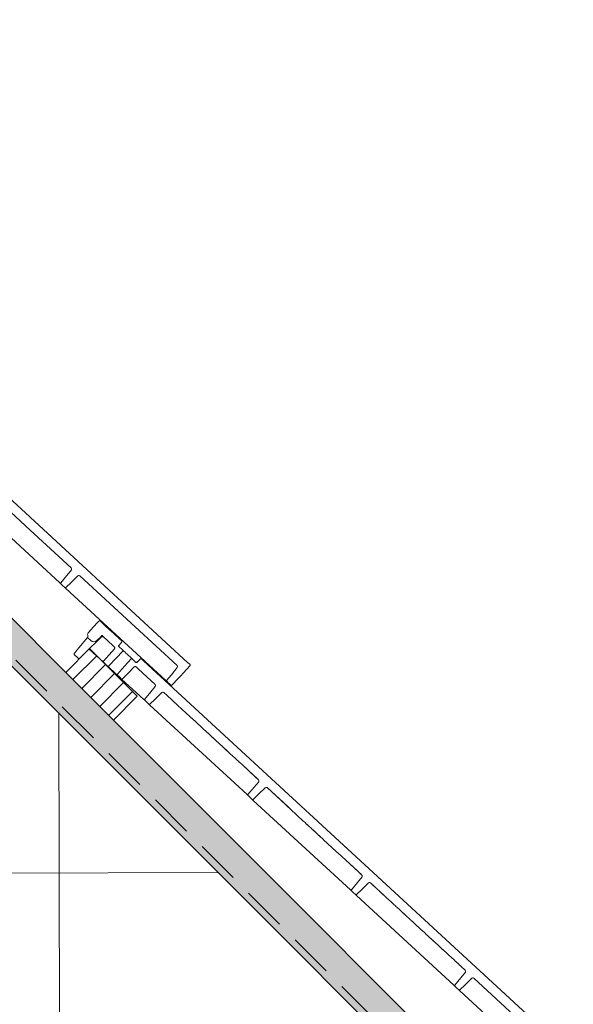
# Paper-space layout 'd-08 roof detail ' of a CAD drawing. Header units: millimetres. Extents: x 10 to 200, y 11 to 232.
# Tile 6 of 6: x 123 to 162, y 162 to 232. Entities that reach past the tile are written whole.
import ezdxf
from ezdxf.xclip import XClip

# ---------------------------------------------------------------- set-up
doc = ezdxf.new("R2010")
doc.units = ezdxf.units.MM
doc.header["$MEASUREMENT"] = 0
doc.header["$XCLIPFRAME"] = 0
doc.linetypes.add('Streeplijn', pattern=[4.687, 3.125, -1.562])
doc.linetypes.add('Wipeout_Contour', pattern=[1000, 0, -1000])
doc.layers.add('Info - 1_50_100', color=7, linetype='Continuous')
doc.layers.add('Info - 1_5_10', color=7, linetype='Continuous')

# ---------------------------------------------------------------- blocks, each defined once
blk = doc.blocks.new('Drawing_2_1', base_point=(-4954.521, -1.723))
at = {"color": 254, "linetype": 'Wipeout_Contour', "lineweight": 0, "ltscale": 846.702733}
blk.add_wipeout([(10, 88.977), (200, 88.977), (200, 232.183), (10, 232.183)], dxfattribs=at)
at = {"layer": 'Info - 1_50_100', "linetype": 'Continuous', "lineweight": 0, "true_color": 0xffffff}
blk.add_hatch(color=7, dxfattribs=at).paths.add_polyline_path([(88.776, 219.412), (177.235, 130.952), (178.932, 132.649), (90.473, 221.109)])
at = {"layer": 'Info - 1_50_100', "linetype": 'Continuous', "lineweight": 0, "true_color": 0x000000}
h = blk.add_hatch(dxfattribs=at)
h.set_pattern_fill('415_Isolatie_ruit_0001', color=18, style=0, pattern_type=2)
h.set_pattern_definition([(90.152, (125.413, 147.419), (23.936, 0.0634), []), (180.152, (125.413, 147.419), (-0.064, 24.0634), [])])
h.paths.add_polyline_path([(71.098, 201.734), (159.557, 113.275), (177.235, 130.952), (88.776, 219.412)])
at = {"layer": 'Info - 1_5_10', "linetype": 'Continuous', "lineweight": 0, "true_color": 0x99a3a6}
h = blk.add_hatch(dxfattribs=at)
h.set_pattern_fill('310_Naaldhout__01__0001', color=253, style=0, pattern_type=2)
h.set_pattern_definition([(45, (-4954.5206, -1.72305), (-0.6363961, 0.6363961), [])])
h.paths.add_polyline_path([(127.525, 187.45), (125.828, 185.753), (129.222, 182.359), (130.919, 184.056)])
at = {"layer": 'Info - 1_50_100', "color": 3, "linetype": 'Streeplijn', "lineweight": 0}
blk.add_line((89.129, 219.765), (177.588, 131.306), dxfattribs=at)
at = {"layer": 'Info - 1_50_100', "color": 1, "linetype": 'Continuous', "lineweight": 0}
for p, q in [((118.487, 198.491), (125.401, 192.129)), ((126.219, 193.184), (123.3, 195.87)), ((125.984, 192.751), (125.984, 192.751)), ((126.246, 193.142), (126.219, 193.184)), ((126.228, 193.047), (126.249, 193.092)), ((126.249, 193.092), (126.246, 193.142)), ((126.691, 192.62), (126.735, 192.645)), ((126.735, 192.645), (126.785, 192.646)), ((126.785, 192.646), (126.829, 192.622)), ((125.474, 192.062), (125.401, 192.129)), ((125.463, 192.117), (125.459, 192.107)), ((125.46, 192.094), (125.46, 192.083)), ((125.46, 192.083), (125.466, 192.074)), ((125.474, 192.062), (125.604, 191.942)), ((125.84, 191.788), (126.215, 192.155)), ((126.417, 192.352), (126.417, 192.352)), ((125.846, 191.72), (125.773, 191.787)), ((125.782, 191.782), (125.773, 191.787)), ((125.819, 191.776), (125.809, 191.775)), ((125.831, 191.782), (125.84, 191.788)), ((132.943, 185.188), (125.846, 191.72)), ((128.114, 189.318), (127.776, 188.963)), ((128.178, 189.384), (128.204, 189.412)), ((128.226, 189.425), (128.204, 189.412)), ((128.246, 189.426), (128.226, 189.425)), ((128.269, 189.417), (128.252, 189.426)), ((128.838, 188.95), (128.811, 188.92)), ((128.838, 188.95), (129.279, 188.543)), ((129.252, 188.514), (128.926, 188.815)), ((129.252, 188.514), (129.279, 188.543)), ((129.252, 188.514), (129.684, 188.116)), ((133.761, 186.243), (130.763, 189.003)), ((127.374, 188.243), (127.375, 188.243)), ((127.375, 188.243), (127.383, 188.236)), ((127.383, 188.236), (127.451, 188.176)), ((127.451, 188.176), (127.558, 188.073)), ((127.618, 188.017), (127.558, 188.073)), ((127.715, 187.952), (127.618, 188.017)), ((127.829, 187.928), (127.715, 187.952)), ((127.829, 187.928), (127.944, 187.95)), ((128.042, 188.014), (127.944, 187.95)), ((128.345, 188.31), (128.042, 188.014)), ((128.377, 188.345), (128.345, 188.31)), ((128.375, 188.281), (128.376, 188.281)), ((128.436, 188.282), (128.376, 188.281)), ((128.401, 188.37), (128.377, 188.345)), ((128.409, 188.38), (128.401, 188.37)), ((128.513, 188.283), (128.409, 188.38)), ((128.513, 188.283), (129.187, 187.663)), ((129.794, 187.897), (129.819, 187.927)), ((129.822, 187.933), (129.83, 187.95)), ((129.828, 187.975), (129.829, 187.956)), ((126.419, 187.08), (126.418, 187.078)), ((126.419, 187.055), (126.419, 187.053)), ((126.428, 187.101), (126.488, 187.173)), ((126.433, 187.032), (126.432, 187.034)), ((126.488, 187.173), (126.494, 187.18)), ((127.103, 187.037), (126.809, 186.75)), ((127.103, 187.037), (127.14, 187.073)), ((127.501, 187.397), (127.458, 187.384)), ((127.501, 187.397), (127.526, 187.385)), ((127.525, 187.449), (127.526, 187.45)), ((127.526, 187.385), (128.509, 186.479)), ((128.919, 187.014), (129.292, 187.433)), ((129.298, 187.552), (129.285, 187.573)), ((129.315, 187.478), (129.304, 187.457)), ((129.313, 187.53), (129.314, 187.505)), ((129.591, 187.641), (129.593, 187.646)), ((129.592, 187.616), (129.592, 187.622)), ((129.603, 187.6), (129.606, 187.595)), ((129.606, 187.595), (129.87, 187.352)), ((129.606, 187.595), (129.689, 187.519)), ((129.606, 187.595), (129.671, 187.535)), ((129.671, 187.535), (129.675, 187.532)), ((129.675, 187.532), (129.673, 187.534)), ((129.673, 187.534), (129.686, 187.521)), ((129.689, 187.519), (129.691, 187.517)), ((129.691, 187.517), (129.711, 187.499)), ((129.711, 187.499), (129.718, 187.492)), ((129.711, 187.499), (129.715, 187.495)), ((129.715, 187.495), (129.756, 187.457)), ((129.756, 187.457), (129.764, 187.45)), ((129.764, 187.45), (129.77, 187.445)), ((129.891, 187.333), (129.883, 187.34)), ((129.883, 187.34), (129.89, 187.329)), ((129.912, 187.313), (129.891, 187.333)), ((129.898, 187.292), (129.892, 187.281)), ((129.897, 187.318), (129.898, 187.305)), ((129.947, 187.281), (129.912, 187.313)), ((129.994, 187.238), (129.947, 187.281)), ((130.05, 187.187), (129.994, 187.238)), ((130.113, 187.128), (130.05, 187.187)), ((130.181, 187.065), (130.113, 187.128)), ((130.251, 187.001), (130.181, 187.065)), ((130.319, 186.939), (130.251, 187.001)), ((126.74, 186.749), (126.712, 186.775)), ((126.761, 186.738), (126.763, 186.737)), ((126.785, 186.737), (126.788, 186.737)), ((126.809, 186.75), (126.807, 186.748)), ((128.494, 186.526), (128.5, 186.536)), ((128.495, 186.512), (128.495, 186.501)), ((128.509, 186.479), (128.503, 186.489)), ((128.806, 186.206), (128.665, 186.336)), ((130.017, 186.205), (130.478, 186.723)), ((130.383, 186.88), (130.319, 186.939)), ((130.439, 186.828), (130.383, 186.88)), ((130.485, 186.785), (130.439, 186.828)), ((130.478, 186.723), (130.488, 186.73)), ((130.52, 186.753), (130.485, 186.785)), ((130.512, 186.738), (130.5, 186.738)), ((130.542, 186.734), (130.52, 186.753)), ((130.537, 186.733), (130.526, 186.739)), ((130.549, 186.727), (130.542, 186.734)), ((130.844, 186.462), (130.849, 186.46)), ((130.868, 186.46), (130.874, 186.46)), ((130.891, 186.47), (130.895, 186.472)), ((131.056, 186.63), (130.895, 186.472)), ((131.004, 186.579), (130.895, 186.472)), ((130.942, 186.518), (130.895, 186.472)), ((130.895, 186.472), (130.905, 186.482)), ((130.905, 186.482), (130.914, 186.491)), ((131.14, 186.711), (131.154, 186.719)), ((131.178, 186.724), (131.161, 186.724)), ((131.201, 186.716), (131.186, 186.724)), ((131.258, 186.667), (131.356, 186.577)), ((131.356, 186.577), (156.502, 163.42)), ((134.627, 186.357), (134.529, 186.447)), ((134.676, 186.312), (134.685, 186.297)), ((128.806, 186.206), (128.813, 186.2)), ((128.813, 186.2), (128.833, 186.181)), ((128.818, 186.2), (128.828, 186.194)), ((128.833, 186.181), (128.865, 186.152)), ((128.853, 186.195), (128.841, 186.195)), ((128.863, 186.201), (128.853, 186.195)), ((128.865, 186.152), (128.909, 186.111)), ((128.909, 186.111), (128.962, 186.062)), ((128.962, 186.062), (129.022, 186.007)), ((129.022, 186.007), (129.088, 185.946)), ((129.088, 185.946), (129.157, 185.883)), ((129.157, 185.883), (129.225, 185.82)), ((129.225, 185.82), (129.291, 185.759)), ((129.291, 185.759), (129.352, 185.703)), ((129.352, 185.703), (129.405, 185.654)), ((129.405, 185.654), (129.448, 185.614)), ((129.448, 185.614), (129.481, 185.584)), ((129.498, 185.617), (129.493, 185.606)), ((130.26, 185.694), (129.873, 185.289)), ((130.711, 186.158), (130.69, 186.145)), ((130.758, 186.173), (130.734, 186.172)), ((130.83, 186.15), (130.809, 186.161)), ((131.003, 185.991), (132.196, 184.892)), ((133.526, 185.81), (133.526, 185.81)), ((133.761, 186.243), (133.788, 186.201)), ((133.792, 186.151), (133.77, 186.106)), ((133.788, 186.201), (133.792, 186.151)), ((134.267, 185.777), (134.433, 185.963)), ((134.433, 185.963), (134.494, 186.032)), ((134.691, 186.264), (134.684, 186.249)), ((134.69, 186.29), (134.691, 186.273)), ((129.481, 185.584), (129.501, 185.566)), ((129.494, 185.593), (129.494, 185.581)), ((129.508, 185.56), (129.501, 185.57)), ((129.501, 185.566), (129.508, 185.56)), ((129.508, 185.56), (129.648, 185.43)), ((129.805, 185.286), (131.377, 183.838)), ((129.816, 185.28), (129.827, 185.275)), ((129.84, 185.275), (129.852, 185.275)), ((129.873, 185.289), (129.863, 185.282)), ((133.016, 185.121), (132.943, 185.188)), ((133.005, 185.176), (133.001, 185.167)), ((133.002, 185.153), (133.003, 185.142)), ((133.01, 185.13), (133.016, 185.121)), ((133.346, 185.593), (133.011, 185.189)), ((133.264, 184.893), (133.175, 184.975)), ((133.196, 184.955), (133.264, 184.893)), ((133.424, 184.892), (133.467, 184.938)), ((132.223, 184.85), (132.196, 184.892)), ((132.205, 184.755), (132.204, 184.755)), ((132.205, 184.755), (132.226, 184.8)), ((132.226, 184.8), (132.223, 184.85)), ((132.711, 184.354), (132.668, 184.329)), ((132.761, 184.354), (132.711, 184.354)), ((132.806, 184.331), (132.761, 184.354)), ((133.025, 184.129), (132.806, 184.331)), ((132.806, 184.331), (133.023, 184.131)), ((133.023, 184.131), (132.806, 184.331)), ((133.313, 184.848), (133.264, 184.893)), ((133.338, 184.836), (133.336, 184.836)), ((133.364, 184.838), (133.362, 184.837)), ((133.424, 184.892), (133.383, 184.85)), ((131.377, 183.838), (131.45, 183.771)), ((131.44, 183.826), (131.435, 183.816)), ((131.436, 183.802), (131.437, 183.792)), ((131.437, 183.792), (131.442, 183.783)), ((131.58, 183.651), (131.45, 183.771)), ((131.822, 183.428), (131.749, 183.495)), ((131.749, 183.495), (131.759, 183.49)), ((131.808, 183.491), (131.817, 183.496)), ((131.817, 183.496), (132.192, 183.863)), ((133.025, 184.129), (133.804, 183.412)), ((131.785, 183.484), (131.796, 183.484)), ((131.822, 183.428), (138.733, 177.064)), ((134.388, 182.873), (134.388, 182.872)), ((134.426, 182.839), (134.449, 182.817)), ((134.714, 182.573), (134.865, 182.434)), ((134.762, 182.529), (134.876, 182.424)), ((135.059, 182.256), (135.132, 182.188)), ((135.136, 182.185), (135.132, 182.188)), ((135.139, 182.182), (135.136, 182.185)), ((135.186, 182.139), (135.139, 182.182)), ((135.186, 182.139), (135.184, 182.14)), ((135.442, 181.903), (135.41, 181.933)), ((135.689, 181.676), (135.442, 181.903)), ((135.773, 181.598), (135.768, 181.603)), ((135.772, 181.599), (135.776, 181.595)), ((135.774, 181.597), (135.772, 181.599)), ((135.772, 181.599), (135.773, 181.598)), ((135.776, 181.595), (135.774, 181.597)), ((135.783, 181.589), (135.777, 181.595)), ((135.784, 181.588), (135.783, 181.589)), ((135.784, 181.588), (135.785, 181.587)), ((135.789, 181.583), (135.785, 181.587)), ((135.8, 181.573), (135.789, 181.583)), ((135.789, 181.583), (135.789, 181.583)), ((135.801, 181.572), (135.791, 181.581)), ((135.792, 181.58), (135.792, 181.581)), ((135.802, 181.572), (135.793, 181.58)), ((135.82, 181.555), (135.802, 181.572)), ((135.802, 181.572), (135.82, 181.555)), ((135.82, 181.555), (135.802, 181.572)), ((135.811, 181.563), (135.802, 181.572)), ((135.802, 181.572), (135.81, 181.564)), ((135.81, 181.564), (135.802, 181.572)), ((135.81, 181.564), (135.829, 181.547)), ((135.819, 181.556), (135.876, 181.503)), ((135.829, 181.547), (135.829, 181.547)), ((135.829, 181.547), (135.858, 181.52)), ((135.829, 181.547), (135.848, 181.529)), ((135.829, 181.547), (135.838, 181.538)), ((135.848, 181.529), (135.838, 181.538)), ((135.876, 181.503), (135.894, 181.487)), ((135.929, 181.455), (135.894, 181.487)), ((135.894, 181.487), (135.921, 181.462)), ((135.894, 181.487), (135.913, 181.469)), ((135.894, 181.487), (135.913, 181.469)), ((135.894, 181.487), (135.895, 181.486)), ((136.082, 181.313), (136.096, 181.301)), ((136.096, 181.301), (136.089, 181.307)), ((136.098, 181.299), (136.096, 181.301)), ((136.105, 181.292), (136.257, 181.152)), ((136.114, 181.284), (136.257, 181.152)), ((136.257, 181.152), (136.258, 181.152)), ((136.262, 181.148), (136.259, 181.15)), ((136.265, 181.145), (136.262, 181.148)), ((136.265, 181.145), (136.263, 181.147)), ((136.263, 181.147), (136.265, 181.145)), ((136.269, 181.141), (136.266, 181.144)), ((136.272, 181.139), (136.267, 181.143)), ((136.267, 181.143), (136.27, 181.14)), ((136.269, 181.141), (136.28, 181.132)), ((136.269, 181.141), (136.277, 181.134)), ((136.269, 181.141), (136.274, 181.137)), ((136.27, 181.14), (136.269, 181.141)), ((136.274, 181.137), (136.272, 181.139)), ((136.275, 181.136), (136.284, 181.128)), ((136.275, 181.136), (136.282, 181.129)), ((136.275, 181.136), (136.28, 181.131)), ((136.28, 181.132), (136.287, 181.124)), ((136.28, 181.132), (136.286, 181.126)), ((136.282, 181.129), (136.289, 181.123)), ((136.284, 181.128), (136.284, 181.128)), ((136.289, 181.123), (136.287, 181.124)), ((136.289, 181.123), (136.29, 181.122)), ((136.294, 181.119), (136.292, 181.12)), ((136.295, 181.118), (136.293, 181.119)), ((136.293, 181.119), (136.294, 181.119)), ((136.338, 181.078), (136.337, 181.079)), ((136.346, 181.07), (136.344, 181.072)), ((136.344, 181.072), (136.347, 181.069)), ((136.347, 181.069), (136.346, 181.07)), ((136.588, 180.847), (136.347, 181.069)), ((136.588, 180.847), (136.596, 180.84)), ((136.596, 180.84), (136.599, 180.838)), ((136.599, 180.838), (136.596, 180.84)), ((136.609, 180.828), (136.605, 180.832)), ((136.614, 180.824), (136.609, 180.828)), ((136.632, 180.807), (136.623, 180.816)), ((136.637, 180.803), (136.632, 180.807)), ((136.641, 180.799), (136.637, 180.803)), ((136.637, 180.803), (136.65, 180.791)), ((136.65, 180.791), (136.645, 180.795)), ((136.654, 180.787), (136.65, 180.791)), ((136.658, 180.783), (136.654, 180.787)), ((136.658, 180.783), (136.667, 180.775)), ((136.667, 180.775), (136.663, 180.779)), ((136.671, 180.771), (136.667, 180.775)), ((136.687, 180.756), (136.671, 180.771)), ((136.671, 180.771), (136.696, 180.748)), ((136.682, 180.761), (136.679, 180.764)), ((136.687, 180.756), (136.682, 180.761)), ((136.69, 180.753), (136.687, 180.756)), ((136.696, 180.748), (136.69, 180.753)), ((136.717, 180.729), (136.696, 180.748)), ((136.715, 180.731), (136.701, 180.743)), ((136.715, 180.731), (136.712, 180.734)), ((136.723, 180.723), (136.715, 180.731)), ((136.72, 180.726), (136.723, 180.723)), ((136.727, 180.72), (136.723, 180.723)), ((136.731, 180.715), (136.727, 180.72)), ((136.734, 180.713), (136.731, 180.715)), ((136.737, 180.71), (136.734, 180.713)), ((136.74, 180.708), (136.737, 180.71)), ((136.747, 180.701), (136.74, 180.708)), ((136.744, 180.704), (136.747, 180.701)), ((136.749, 180.699), (136.747, 180.701)), ((136.752, 180.697), (136.749, 180.699)), ((136.782, 180.669), (136.752, 180.697)), ((136.761, 180.688), (136.758, 180.691)), ((136.791, 180.661), (136.761, 180.688)), ((136.795, 180.657), (136.768, 180.682)), ((136.768, 180.682), (136.768, 180.682)), ((136.876, 180.582), (136.887, 180.572)), ((136.876, 180.582), (136.885, 180.574)), ((136.89, 180.569), (136.899, 180.561)), ((136.902, 180.559), (136.913, 180.548)), ((136.902, 180.559), (136.91, 180.551)), ((136.916, 180.545), (136.924, 180.538)), ((136.94, 180.524), (136.928, 180.534)), ((136.928, 180.534), (136.936, 180.527)), ((137.078, 180.396), (137.076, 180.398)), ((137.085, 180.39), (137.078, 180.396)), ((137.081, 180.394), (137.085, 180.39)), ((137.088, 180.387), (137.096, 180.38)), ((137.096, 180.38), (137.096, 180.38)), ((137.107, 180.37), (137.099, 180.377)), ((137.102, 180.374), (137.107, 180.37)), ((137.11, 180.367), (137.115, 180.362)), ((137.115, 180.362), (137.127, 180.351)), ((137.127, 180.351), (137.119, 180.359)), ((137.122, 180.356), (137.127, 180.351)), ((137.135, 180.344), (137.127, 180.351)), ((137.13, 180.349), (137.135, 180.344)), ((137.166, 180.315), (137.138, 180.342)), ((137.138, 180.342), (137.138, 180.342)), ((137.138, 180.342), (137.166, 180.315)), ((137.145, 180.335), (137.148, 180.332)), ((137.148, 180.332), (137.175, 180.307)), ((137.148, 180.332), (137.184, 180.299)), ((137.184, 180.299), (137.306, 180.187)), ((137.193, 180.291), (137.309, 180.183)), ((137.306, 180.187), (137.306, 180.187)), ((137.309, 180.183), (137.309, 180.183)), ((137.312, 180.181), (137.316, 180.178)), ((137.322, 180.172), (137.316, 180.178)), ((137.322, 180.172), (137.319, 180.175)), ((137.319, 180.175), (137.322, 180.172)), ((137.327, 180.167), (137.332, 180.162)), ((137.327, 180.167), (137.331, 180.163)), ((137.331, 180.163), (137.33, 180.164)), ((137.332, 180.162), (137.335, 180.16)), ((137.338, 180.157), (137.336, 180.159)), ((137.338, 180.157), (137.344, 180.152)), ((137.342, 180.153), (137.338, 180.157)), ((137.338, 180.157), (137.341, 180.154)), ((137.344, 180.152), (137.342, 180.153)), ((137.354, 180.142), (137.346, 180.149)), ((137.346, 180.149), (137.351, 180.145)), ((137.351, 180.145), (137.348, 180.147)), ((137.355, 180.141), (137.354, 180.142)), ((137.405, 180.095), (137.401, 180.099)), ((137.401, 180.099), (137.41, 180.091)), ((137.402, 180.098), (137.405, 180.095)), ((137.405, 180.095), (137.406, 180.094)), ((137.418, 180.084), (137.415, 180.086)), ((137.415, 180.086), (137.416, 180.085)), ((137.419, 180.082), (137.418, 180.084)), ((137.423, 180.079), (137.419, 180.082)), ((137.43, 180.072), (137.424, 180.077)), ((137.433, 180.07), (137.43, 180.072)), ((137.519, 179.99), (137.433, 180.07)), ((137.433, 180.07), (137.433, 180.07)), ((137.664, 179.857), (137.665, 179.856)), ((137.669, 179.852), (137.667, 179.854)), ((137.668, 179.853), (137.667, 179.854)), ((137.669, 179.852), (137.668, 179.853)), ((137.671, 179.851), (137.669, 179.852)), ((137.672, 179.85), (137.671, 179.851)), ((137.674, 179.848), (137.672, 179.85)), ((137.675, 179.847), (137.674, 179.848)), ((137.676, 179.846), (137.675, 179.847)), ((137.677, 179.844), (137.676, 179.846)), ((137.681, 179.841), (137.677, 179.844)), ((137.678, 179.843), (137.681, 179.841)), ((137.69, 179.833), (137.681, 179.841)), ((137.681, 179.841), (137.685, 179.837)), ((137.685, 179.837), (137.69, 179.833)), ((137.696, 179.827), (137.69, 179.833)), ((137.691, 179.832), (137.693, 179.83)), ((137.693, 179.83), (137.696, 179.827)), ((137.703, 179.821), (137.696, 179.827)), ((137.696, 179.827), (137.699, 179.824)), ((137.699, 179.824), (137.703, 179.821)), ((137.7, 179.823), (137.703, 179.821)), ((137.706, 179.818), (137.703, 179.821)), ((137.703, 179.821), (137.706, 179.818)), ((137.71, 179.814), (137.706, 179.818)), ((137.706, 179.818), (137.71, 179.814)), ((137.71, 179.814), (137.712, 179.812)), ((137.715, 179.81), (137.712, 179.812)), ((137.72, 179.805), (137.715, 179.81)), ((137.719, 179.807), (137.723, 179.802)), ((137.723, 179.802), (137.723, 179.803)), ((137.723, 179.803), (137.729, 179.797)), ((137.729, 179.797), (137.734, 179.792)), ((137.734, 179.792), (137.738, 179.788)), ((137.742, 179.785), (137.738, 179.788)), ((137.749, 179.778), (137.742, 179.785)), ((137.742, 179.785), (137.75, 179.777)), ((137.748, 179.78), (137.75, 179.777)), ((137.758, 179.77), (137.75, 179.777)), ((137.75, 179.777), (137.761, 179.767)), ((137.759, 179.769), (137.756, 179.772)), ((137.757, 179.771), (137.759, 179.769)), ((137.761, 179.768), (137.759, 179.769)), ((137.763, 179.766), (137.761, 179.768)), ((137.773, 179.757), (137.763, 179.766)), ((137.767, 179.762), (137.766, 179.763)), ((137.778, 179.751), (137.767, 179.762)), ((137.767, 179.762), (137.781, 179.749)), ((137.77, 179.759), (137.781, 179.749)), ((137.786, 179.744), (137.773, 179.757)), ((137.773, 179.757), (137.791, 179.74)), ((137.808, 179.724), (137.814, 179.719)), ((137.822, 179.711), (137.829, 179.705)), ((137.847, 179.688), (137.838, 179.697)), ((137.854, 179.682), (137.847, 179.688)), ((137.87, 179.667), (137.864, 179.673)), ((137.881, 179.657), (137.872, 179.665)), ((137.887, 179.652), (137.881, 179.657)), ((137.894, 179.645), (137.898, 179.641)), ((137.905, 179.635), (137.901, 179.639)), ((137.928, 179.613), (137.908, 179.632)), ((137.925, 179.616), (137.908, 179.632)), ((137.932, 179.61), (137.95, 179.593)), ((137.95, 179.593), (137.932, 179.61)), ((137.968, 179.577), (137.954, 179.59)), ((137.986, 179.561), (137.971, 179.574)), ((137.986, 179.561), (137.989, 179.558)), ((137.992, 179.555), (138.005, 179.542)), ((138.01, 179.538), (138.027, 179.523)), ((138.027, 179.523), (138.01, 179.538)), ((138.031, 179.518), (138.044, 179.507)), ((138.06, 179.492), (138.048, 179.503)), ((138.064, 179.488), (138.075, 179.479)), ((138.079, 179.475), (138.096, 179.459)), ((138.079, 179.475), (138.091, 179.463)), ((138.1, 179.455), (138.111, 179.445)), ((138.13, 179.427), (138.115, 179.441)), ((138.136, 179.422), (138.13, 179.427)), ((138.15, 179.409), (138.145, 179.414)), ((138.157, 179.403), (138.154, 179.406)), ((138.163, 179.398), (138.166, 179.395)), ((138.171, 179.39), (138.166, 179.395)), ((138.166, 179.395), (138.172, 179.389)), ((138.172, 179.389), (138.168, 179.393)), ((138.422, 179.159), (139.552, 178.118)), ((138.431, 179.151), (138.425, 179.156)), ((138.425, 179.156), (138.431, 179.151)), ((139.552, 178.118), (138.431, 179.151)), ((139.324, 178.328), (139.317, 178.334)), ((139.552, 178.118), (139.324, 178.328)), ((139.331, 178.322), (139.552, 178.118)), ((139.552, 178.118), (139.336, 178.317)), ((139.336, 178.317), (139.552, 178.118)), ((139.579, 178.076), (139.552, 178.118)), ((139.561, 177.981), (139.582, 178.026)), ((139.582, 178.026), (139.579, 178.076)), ((140.024, 177.555), (140.067, 177.58)), ((140.067, 177.58), (140.118, 177.58)), ((140.118, 177.58), (140.162, 177.557)), ((140.162, 177.557), (141.825, 176.025)), ((141.625, 176.209), (140.162, 177.557)), ((138.806, 176.997), (138.733, 177.064)), ((138.796, 177.052), (138.791, 177.042)), ((138.792, 177.028), (138.793, 177.018)), ((138.8, 177.006), (138.806, 176.997)), ((139.105, 176.721), (138.975, 176.841)), ((139.178, 176.654), (139.105, 176.721)), ((139.105, 176.721), (139.115, 176.716)), ((139.127, 176.71), (139.138, 176.71)), ((139.152, 176.71), (139.161, 176.715)), ((139.173, 176.722), (139.548, 177.089)), ((139.178, 176.654), (146.089, 170.29)), ((141.625, 176.209), (141.751, 176.093)), ((141.625, 176.209), (141.684, 176.155)), ((142.78, 175.145), (142.756, 175.168)), ((142.835, 175.095), (142.78, 175.145)), ((143.059, 174.889), (142.983, 174.959)), ((142.994, 174.948), (143.021, 174.924)), ((143.021, 174.924), (143.008, 174.936)), ((143.059, 174.889), (143.021, 174.924)), ((143.059, 174.889), (143.033, 174.912)), ((143.078, 174.871), (143.068, 174.88)), ((143.101, 174.85), (143.078, 174.871)), ((143.355, 174.616), (143.344, 174.627)), ((143.412, 174.564), (143.355, 174.616)), ((143.394, 174.58), (143.457, 174.522)), ((143.457, 174.522), (143.528, 174.457)), ((143.516, 174.467), (143.457, 174.522)), ((143.724, 174.277), (143.765, 174.239)), ((143.724, 174.277), (143.754, 174.248)), ((143.801, 174.205), (143.867, 174.145)), ((143.801, 174.205), (143.851, 174.159)), ((143.882, 174.13), (143.966, 174.053)), ((143.882, 174.13), (143.947, 174.071)), ((143.982, 174.039), (144.142, 173.891)), ((143.982, 174.039), (144.118, 173.914)), ((145.188, 172.928), (145.111, 172.999)), ((146.638, 171.592), (145.188, 172.928)), ((146.638, 171.592), (146.584, 171.643)), ((146.619, 171.61), (146.638, 171.592)), ((146.784, 171.458), (146.638, 171.592)), ((146.784, 171.458), (146.908, 171.344)), ((146.908, 171.344), (146.804, 171.44)), ((146.935, 171.302), (146.908, 171.344)), ((146.917, 171.207), (146.938, 171.252)), ((146.938, 171.252), (146.935, 171.302)), ((146.089, 170.29), (146.162, 170.223)), ((146.147, 170.268), (146.148, 170.257)), ((146.158, 170.29), (146.153, 170.281)), ((146.162, 170.223), (146.156, 170.232)), ((146.162, 170.223), (146.292, 170.103)), ((146.529, 169.948), (146.904, 170.315)), ((147.106, 170.513), (147.106, 170.513)), ((147.38, 170.781), (147.423, 170.806)), ((147.423, 170.806), (147.474, 170.806)), ((147.474, 170.806), (147.518, 170.783)), ((147.518, 170.783), (147.848, 170.479)), ((147.673, 170.639), (147.518, 170.783)), ((147.848, 170.478), (147.848, 170.479)), ((147.905, 170.426), (147.848, 170.478)), ((147.905, 170.426), (147.907, 170.424)), ((147.907, 170.424), (147.962, 170.374)), ((147.994, 170.344), (147.962, 170.374)), ((148.026, 170.315), (147.994, 170.344)), ((148.026, 170.315), (148.08, 170.265)), ((148.08, 170.265), (148.082, 170.263)), ((148.139, 170.211), (148.082, 170.263)), ((148.139, 170.211), (148.139, 170.21)), ((146.461, 169.947), (146.534, 169.88)), ((146.474, 169.941), (146.483, 169.936)), ((146.497, 169.936), (146.508, 169.936)), ((146.529, 169.948), (146.52, 169.943)), ((146.534, 169.88), (153.445, 163.516)), ((148.173, 170.179), (148.237, 170.12)), ((148.237, 170.12), (148.256, 170.102)), ((148.256, 170.102), (148.261, 170.098)), ((148.311, 170.052), (148.315, 170.048)), ((148.358, 170.009), (148.315, 170.048)), ((148.372, 169.996), (148.358, 170.009)), ((148.403, 169.967), (148.373, 169.995)), ((148.403, 169.967), (148.483, 169.894)), ((148.483, 169.894), (148.498, 169.88)), ((148.498, 169.88), (148.55, 169.832)), ((148.606, 169.78), (148.55, 169.832)), ((148.607, 169.78), (148.606, 169.78)), ((148.669, 169.722), (148.738, 169.659)), ((148.751, 169.647), (148.738, 169.659)), ((148.76, 169.639), (148.751, 169.647)), ((148.76, 169.639), (148.8, 169.602)), ((149.019, 169.4), (149.017, 169.402)), ((149.019, 169.4), (149.086, 169.338)), ((149.101, 169.325), (149.086, 169.338)), ((149.115, 169.311), (149.101, 169.325)), ((149.18, 169.252), (149.115, 169.311)), ((149.18, 169.252), (149.178, 169.254)), ((149.296, 169.145), (149.317, 169.126)), ((149.332, 169.111), (149.317, 169.126)), ((149.332, 169.111), (149.387, 169.061)), ((149.444, 169.009), (149.387, 169.061)), ((149.444, 169.008), (149.444, 169.009)), ((149.444, 169.009), (149.445, 169.008)), ((149.51, 168.948), (149.557, 168.905)), ((149.565, 168.898), (149.557, 168.905)), ((149.581, 168.883), (149.565, 168.898)), ((149.6, 168.865), (149.581, 168.883)), ((149.6, 168.865), (149.61, 168.856)), ((149.61, 168.856), (149.61, 168.856)), ((149.766, 168.712), (149.763, 168.715)), ((149.766, 168.712), (149.833, 168.65)), ((149.833, 168.65), (149.848, 168.637)), ((149.862, 168.624), (149.848, 168.637)), ((149.862, 168.624), (149.927, 168.564)), ((150.066, 168.436), (150.01, 168.488)), ((150.066, 168.436), (150.066, 168.435)), ((150.066, 168.436), (150.067, 168.435)), ((150.069, 168.433), (150.067, 168.435)), ((150.334, 168.189), (150.323, 168.199)), ((150.38, 168.147), (150.334, 168.189)), ((150.38, 168.147), (150.379, 168.147)), ((150.485, 168.051), (150.548, 167.992)), ((150.548, 167.992), (150.559, 167.982)), ((150.559, 167.982), (150.572, 167.97)), ((150.572, 167.97), (150.626, 167.92)), ((150.626, 167.92), (150.623, 167.923)), ((150.754, 167.803), (150.774, 167.784)), ((150.774, 167.784), (150.785, 167.774)), ((150.785, 167.774), (150.798, 167.762)), ((150.798, 167.762), (150.852, 167.712)), ((150.985, 167.589), (150.982, 167.592)), ((151.027, 167.551), (150.985, 167.589)), ((151.027, 167.551), (151.036, 167.543)), ((151.108, 167.477), (151.159, 167.429)), ((151.159, 167.429), (151.17, 167.419)), ((151.17, 167.419), (151.181, 167.409)), ((151.181, 167.409), (151.232, 167.362)), ((151.462, 167.15), (151.406, 167.202)), ((151.566, 167.054), (151.635, 166.991)), ((151.649, 166.979), (151.635, 166.991)), ((151.649, 166.979), (151.657, 166.971)), ((151.657, 166.971), (151.679, 166.951)), ((151.861, 166.783), (151.802, 166.837)), ((151.876, 166.769), (151.861, 166.783)), ((151.883, 166.763), (151.876, 166.769)), ((151.883, 166.763), (151.972, 166.681)), ((151.972, 166.681), (151.993, 166.662)), ((152.094, 166.568), (152.065, 166.595)), ((152.065, 166.595), (152.065, 166.595)), ((152.124, 166.541), (152.094, 166.568)), ((152.124, 166.541), (152.126, 166.539)), ((152.255, 166.42), (152.193, 166.478)), ((152.255, 166.42), (152.314, 166.366)), ((152.329, 166.352), (152.314, 166.366)), ((152.335, 166.346), (152.329, 166.352)), ((152.335, 166.346), (152.424, 166.264)), ((152.526, 166.171), (152.469, 166.223)), ((152.526, 166.171), (152.526, 166.17)), ((152.585, 166.116), (152.654, 166.053)), ((152.667, 166.041), (152.654, 166.053)), ((152.997, 165.736), (152.667, 166.041)), ((152.998, 165.736), (152.997, 165.736)), ((153.171, 165.577), (152.999, 165.735)), ((153.228, 165.524), (153.171, 165.577)), ((153.228, 165.524), (153.227, 165.524)), ((153.266, 165.489), (153.228, 165.524)), ((153.328, 165.432), (153.23, 165.523)), ((153.52, 165.255), (153.521, 165.255)), ((153.55, 165.227), (153.521, 165.255)), ((153.58, 165.2), (153.55, 165.227)), ((153.58, 165.2), (153.581, 165.199)), ((153.74, 165.053), (153.832, 164.968)), ((153.835, 164.965), (153.832, 164.968)), ((153.844, 164.956), (153.835, 164.965)), ((153.844, 164.956), (153.916, 164.89)), ((153.958, 164.852), (153.96, 164.85)), ((154.028, 164.138), (154.028, 164.138)), ((154.291, 164.528), (154.264, 164.57)), ((154.273, 164.433), (154.294, 164.478)), ((154.294, 164.478), (154.291, 164.528)), ((154.736, 164.007), (154.78, 164.031)), ((154.83, 164.032), (154.78, 164.031)), ((154.874, 164.009), (154.83, 164.032)), ((153.518, 163.449), (153.445, 163.516)), ((153.503, 163.494), (153.504, 163.483)), ((153.505, 163.47), (153.511, 163.461)), ((153.514, 163.516), (153.509, 163.507)), ((153.518, 163.449), (153.648, 163.329)), ((153.885, 163.174), (154.26, 163.541)), ((154.462, 163.738), (154.462, 163.738)), ((153.89, 163.106), (153.818, 163.173)), ((153.827, 163.168), (153.818, 163.173)), ((153.864, 163.162), (153.853, 163.162)), ((153.876, 163.169), (153.885, 163.174)), ((153.89, 163.106), (160.801, 156.742))]:
    blk.add_line(p, q, dxfattribs=at)
at = {"layer": 'Info - 1_50_100', "color": 2, "linetype": 'Continuous', "lineweight": 0}
for p, q in [((126.433, 187.032), (126.432, 187.034)), ((129.686, 187.521), (129.689, 187.519)), ((129.715, 187.495), (129.718, 187.492)), ((126.809, 186.75), (126.807, 186.748)), ((135.8, 181.573), (135.792, 181.581)), ((135.802, 181.572), (135.8, 181.573)), ((135.811, 181.563), (135.81, 181.564)), ((135.82, 181.555), (135.819, 181.556)), ((135.895, 181.486), (135.894, 181.487)), ((136.098, 181.299), (136.096, 181.301)), ((136.259, 181.15), (136.258, 181.151)), ((136.345, 181.071), (136.344, 181.072)), ((136.602, 180.834), (136.593, 180.843)), ((136.605, 180.832), (136.602, 180.834)), ((136.623, 180.816), (136.619, 180.819)), ((136.687, 180.756), (136.679, 180.764)), ((136.69, 180.753), (136.687, 180.756)), ((136.715, 180.731), (136.712, 180.734)), ((136.727, 180.72), (136.723, 180.723)), ((136.765, 180.684), (136.758, 180.691)), ((136.768, 180.682), (136.765, 180.684)), ((136.887, 180.572), (136.885, 180.574)), ((136.902, 180.559), (136.899, 180.561)), ((136.913, 180.548), (136.91, 180.551)), ((136.928, 180.534), (136.924, 180.538)), ((136.94, 180.524), (136.936, 180.527)), ((137.076, 180.398), (137.069, 180.405)), ((137.085, 180.39), (137.076, 180.398)), ((137.088, 180.387), (137.085, 180.39)), ((137.099, 180.377), (137.096, 180.38)), ((137.11, 180.367), (137.107, 180.37)), ((137.127, 180.351), (137.119, 180.359)), ((137.13, 180.349), (137.127, 180.351)), ((137.145, 180.335), (137.138, 180.342)), ((137.148, 180.332), (137.145, 180.335)), ((137.354, 180.142), (137.346, 180.149)), ((137.355, 180.141), (137.354, 180.142)), ((137.429, 180.074), (137.423, 180.079)), ((137.43, 180.072), (137.429, 180.074)), ((137.666, 179.855), (137.665, 179.856)), ((137.675, 179.847), (137.674, 179.848)), ((137.724, 179.801), (137.723, 179.803)), ((137.734, 179.792), (137.733, 179.793)), ((137.816, 179.717), (137.814, 179.719)), ((137.831, 179.703), (137.829, 179.705)), ((137.847, 179.688), (137.844, 179.691)), ((137.879, 179.659), (137.87, 179.667)), ((137.887, 179.652), (137.879, 179.659)), ((137.889, 179.649), (137.887, 179.652)), ((137.905, 179.635), (137.898, 179.641)), ((137.908, 179.632), (137.905, 179.635)), ((137.932, 179.61), (137.928, 179.613)), ((137.954, 179.59), (137.95, 179.593)), ((137.971, 179.574), (137.968, 179.577)), ((137.992, 179.555), (137.989, 179.558)), ((138.171, 179.39), (138.17, 179.391)), ((138.431, 179.151), (138.428, 179.153)), ((147.962, 170.374), (147.905, 170.426)), ((148.082, 170.263), (148.026, 170.315)), ((148.55, 169.832), (148.498, 169.88)), ((149.387, 169.061), (149.332, 169.111)), ((150.982, 167.592), (150.979, 167.595)), ((152.065, 166.595), (152.063, 166.597))]:
    blk.add_line(p, q, dxfattribs=at)
at = {"layer": 'Info - 1_50_100', "color": 2, "linetype": 'Continuous', "lineweight": 0, "flags": 128}
for points in [[(95.775, 222.101), (95.79, 222.093), (95.847, 222.044), (95.945, 221.954), (121.099, 198.806), (134.529, 186.447), (134.627, 186.357), (134.676, 186.312), (134.685, 186.297)], [(126.219, 193.184), (123.3, 195.87), (119.471, 199.394)], [(125.459, 192.107), (125.463, 192.117), (125.469, 192.13), (125.903, 192.653), (126.228, 193.047)], [(126.691, 192.62), (126.215, 192.155), (125.84, 191.788), (125.831, 191.782), (125.819, 191.776)], [(133.761, 186.243), (130.763, 189.003), (126.829, 192.622)], [(125.46, 192.083), (125.46, 192.094), (125.459, 192.107)], [(125.795, 191.775), (125.782, 191.782), (125.773, 191.787), (125.604, 191.942), (125.474, 192.062), (125.466, 192.074), (125.46, 192.083)], [(125.819, 191.776), (125.809, 191.775), (125.795, 191.775)], [(126.418, 187.078), (126.428, 187.101), (126.488, 187.173), (126.494, 187.18), (126.526, 187.219), (127.374, 188.243), (127.399, 188.286), (127.405, 188.336), (127.407, 188.352), (127.395, 188.401), (127.384, 188.451), (127.39, 188.507), (127.394, 188.518), (127.42, 188.563), (127.457, 188.605), (127.474, 188.624), (127.776, 188.963), (128.114, 189.318), (128.169, 189.375), (128.178, 189.384), (128.204, 189.412), (128.221, 189.422)], [(128.226, 189.425), (128.246, 189.426)], [(128.252, 189.426), (128.269, 189.417), (128.668, 189.052), (128.926, 188.815), (129.252, 188.514), (129.684, 188.116), (129.815, 187.996), (129.828, 187.975)], [(128.376, 188.281), (128.012, 187.926), (127.526, 187.45), (127.14, 187.073), (127.103, 187.037), (126.809, 186.75), (126.788, 186.737)], [(128.513, 188.283), (128.436, 188.282), (128.376, 188.281)], [(129.313, 187.53), (129.298, 187.552), (129.285, 187.573), (129.187, 187.663), (128.513, 188.283)], [(129.83, 187.95), (129.822, 187.933), (129.794, 187.897), (129.787, 187.888), (129.763, 187.86), (129.601, 187.664), (129.593, 187.646)], [(129.828, 187.975), (129.829, 187.956)], [(126.419, 187.053), (126.418, 187.078)], [(126.763, 186.737), (126.74, 186.749), (126.712, 186.775), (126.433, 187.032), (126.419, 187.053)], [(128.494, 186.526), (128.5, 186.536), (128.506, 186.548), (128.919, 187.014), (129.292, 187.433), (129.304, 187.457), (129.315, 187.478)], [(129.898, 187.292), (129.892, 187.281), (129.886, 187.269), (129.407, 186.766), (128.875, 186.208), (128.863, 186.201), (128.853, 186.195)], [(129.315, 187.478), (129.314, 187.505), (129.313, 187.53)], [(129.591, 187.641), (129.592, 187.622)], [(129.592, 187.616), (129.603, 187.6), (129.675, 187.532), (129.689, 187.519), (129.711, 187.499), (129.718, 187.492), (129.756, 187.457), (129.764, 187.45), (129.87, 187.352), (129.883, 187.34), (129.89, 187.329), (129.897, 187.318)], [(129.897, 187.318), (129.898, 187.305), (129.898, 187.292)], [(126.788, 186.737), (126.763, 186.737)], [(128.495, 186.501), (128.495, 186.512), (128.494, 186.526)], [(128.828, 186.194), (128.818, 186.2), (128.806, 186.206), (128.665, 186.336), (128.509, 186.479), (128.503, 186.489), (128.495, 186.501)], [(129.493, 185.606), (129.498, 185.617), (129.504, 185.628), (130.017, 186.205), (130.478, 186.723), (130.488, 186.73), (130.5, 186.738)], [(130.5, 186.738), (130.512, 186.738), (130.526, 186.739)], [(130.526, 186.739), (130.537, 186.733), (130.549, 186.727), (130.827, 186.471), (130.844, 186.462)], [(130.849, 186.46), (130.868, 186.46)], [(130.874, 186.46), (130.891, 186.47), (130.905, 186.482), (130.914, 186.491), (130.942, 186.518), (131.004, 186.579), (131.056, 186.63), (131.14, 186.711), (131.154, 186.719)], [(131.161, 186.724), (131.178, 186.724)], [(131.186, 186.724), (131.201, 186.716), (131.258, 186.667), (131.356, 186.577), (156.502, 163.42), (169.928, 151.056), (170.026, 150.966), (170.075, 150.921), (170.084, 150.907)], [(128.853, 186.195), (128.841, 186.195), (128.828, 186.194)], [(129.494, 185.581), (129.494, 185.593), (129.493, 185.606)], [(130.734, 186.172), (130.711, 186.158), (130.69, 186.145), (130.26, 185.694), (129.873, 185.289), (129.863, 185.282), (129.852, 185.275)], [(130.785, 186.174), (130.758, 186.173), (130.734, 186.172)], [(132.196, 184.892), (131.003, 185.991), (130.83, 186.15), (130.809, 186.161), (130.785, 186.174)], [(133.001, 185.167), (133.005, 185.176), (133.011, 185.189), (133.346, 185.593), (133.77, 186.106)], [(134.691, 186.264), (134.684, 186.249), (134.635, 186.191), (134.494, 186.032), (134.433, 185.963), (134.403, 185.93), (134.267, 185.777), (133.956, 185.45), (133.94, 185.434), (133.897, 185.388), (133.845, 185.335), (133.769, 185.254), (133.476, 184.947), (133.467, 184.938), (133.424, 184.892), (133.383, 184.85), (133.364, 184.838)], [(134.69, 186.29), (134.691, 186.273)], [(129.827, 185.275), (129.816, 185.28), (129.805, 185.286), (129.648, 185.43), (129.508, 185.56), (129.501, 185.57), (129.494, 185.581)], [(129.852, 185.275), (129.84, 185.275), (129.827, 185.275)], [(133.003, 185.142), (133.002, 185.153), (133.001, 185.167)], [(133.336, 184.836), (133.313, 184.848), (133.264, 184.893), (133.196, 184.955), (133.175, 184.975), (133.016, 185.121), (133.01, 185.13), (133.003, 185.142)], [(131.435, 183.816), (131.44, 183.826), (131.445, 183.838), (131.879, 184.362), (132.204, 184.755)], [(132.668, 184.329), (132.192, 183.863), (131.817, 183.496), (131.808, 183.491), (131.796, 183.484)], [(134.078, 183.159), (133.804, 183.412), (133.025, 184.129), (132.806, 184.331)], [(133.362, 184.837), (133.338, 184.836)], [(131.437, 183.792), (131.436, 183.802), (131.435, 183.816)], [(131.771, 183.484), (131.759, 183.49), (131.749, 183.495), (131.58, 183.651), (131.45, 183.771), (131.442, 183.783), (131.437, 183.792)], [(131.796, 183.484), (131.785, 183.484), (131.771, 183.484)], [(135.059, 182.256), (134.876, 182.424), (134.865, 182.434), (134.663, 182.62), (134.608, 182.671), (134.449, 182.817), (134.426, 182.839), (134.078, 183.159)], [(135.41, 181.933), (135.229, 182.099), (135.184, 182.14), (135.139, 182.182)], [(139.552, 178.118), (139.341, 178.313), (139.331, 178.322), (139.317, 178.334), (138.431, 179.151), (138.422, 179.159), (138.172, 179.389), (138.16, 179.4), (138.15, 179.409), (138.14, 179.419), (138.13, 179.427), (138.115, 179.441), (138.1, 179.455), (138.091, 179.463), (138.079, 179.475), (138.064, 179.488), (138.048, 179.503), (138.031, 179.518), (138.022, 179.527), (138.01, 179.538), (137.992, 179.555), (137.971, 179.574), (137.954, 179.59), (137.932, 179.61), (137.908, 179.632), (137.894, 179.645), (137.881, 179.657), (137.872, 179.665), (137.864, 179.673), (137.854, 179.682), (137.838, 179.697), (137.822, 179.711), (137.808, 179.724), (137.775, 179.754), (137.766, 179.763), (137.753, 179.775), (137.742, 179.785), (137.734, 179.792), (137.724, 179.801), (137.716, 179.809), (137.706, 179.818), (137.697, 179.827), (137.686, 179.836), (137.678, 179.843), (137.669, 179.852), (137.564, 179.949), (137.433, 180.07), (137.424, 180.077), (137.415, 180.086), (137.407, 180.094), (137.355, 180.141), (137.344, 180.152), (137.336, 180.159), (137.327, 180.167), (137.316, 180.178), (137.153, 180.327), (137.14, 180.339), (137.13, 180.349), (137.122, 180.356), (137.11, 180.367), (137.102, 180.374), (137.091, 180.384), (137.081, 180.394), (137.072, 180.402), (136.94, 180.524), (136.928, 180.534), (136.916, 180.545), (136.902, 180.559), (136.89, 180.569), (136.876, 180.582), (136.768, 180.682), (136.756, 180.693), (136.747, 180.701), (136.734, 180.713), (136.727, 180.72), (136.715, 180.731), (136.706, 180.739), (136.696, 180.748), (136.682, 180.761), (136.671, 180.771), (136.663, 180.779), (136.654, 180.787), (136.645, 180.795), (136.637, 180.803), (136.628, 180.811), (136.614, 180.824), (136.605, 180.832), (136.596, 180.84), (136.588, 180.847), (136.347, 181.069), (136.337, 181.079), (136.295, 181.117), (136.287, 181.124), (136.277, 181.134), (136.269, 181.141), (136.259, 181.15), (136.114, 181.284), (136.105, 181.292), (136.089, 181.307), (135.936, 181.448), (135.929, 181.455), (135.921, 181.462), (135.913, 181.469), (135.895, 181.486), (135.876, 181.503), (135.858, 181.52), (135.848, 181.529), (135.838, 181.538), (135.829, 181.547), (135.82, 181.555), (135.811, 181.563), (135.802, 181.572), (135.793, 181.58), (135.785, 181.587), (135.777, 181.595), (135.768, 181.602), (135.689, 181.676), (135.442, 181.903)], [(135.777, 181.595), (135.767, 181.604)], [(136.295, 181.117), (136.286, 181.126)], [(137.334, 180.161), (137.325, 180.169)], [(137.411, 180.09), (137.401, 180.099)], [(137.71, 179.815), (137.699, 179.824), (137.691, 179.832), (137.681, 179.841), (137.671, 179.851)], [(137.764, 179.765), (137.756, 179.772), (137.747, 179.781)], [(138.172, 179.389), (138.163, 179.398)], [(138.791, 177.042), (138.796, 177.052), (138.801, 177.064), (139.235, 177.588), (139.561, 177.981)], [(140.024, 177.555), (139.548, 177.089), (139.173, 176.722), (139.161, 176.715), (139.152, 176.71)], [(146.908, 171.344), (146.804, 171.44), (146.784, 171.458), (146.638, 171.592), (146.619, 171.61), (146.584, 171.643), (145.188, 172.928), (145.111, 172.999), (144.158, 173.877), (144.142, 173.891), (144.118, 173.914), (143.982, 174.039), (143.966, 174.053), (143.947, 174.071), (143.882, 174.13), (143.867, 174.145), (143.851, 174.159), (143.778, 174.227), (143.765, 174.239), (143.754, 174.248), (143.528, 174.457), (143.516, 174.467), (143.394, 174.58), (143.355, 174.616), (143.344, 174.627), (143.078, 174.871), (143.068, 174.88), (143.033, 174.912), (143.021, 174.924), (143.008, 174.936), (142.994, 174.948), (142.983, 174.959), (142.974, 174.967), (142.835, 175.095), (142.78, 175.145), (142.756, 175.168), (142.74, 175.182), (141.825, 176.025), (141.751, 176.093), (141.684, 176.155), (141.625, 176.209), (140.162, 177.557)], [(138.793, 177.018), (138.792, 177.028), (138.791, 177.042)], [(139.127, 176.71), (139.115, 176.716), (139.105, 176.721), (138.975, 176.841), (138.806, 176.997), (138.8, 177.006), (138.793, 177.018)], [(139.152, 176.71), (139.138, 176.71), (139.127, 176.71)], [(146.147, 170.268), (146.153, 170.281), (146.158, 170.29), (146.591, 170.814), (146.917, 171.207)], [(146.149, 170.244), (146.148, 170.257), (146.147, 170.268)], [(146.483, 169.936), (146.474, 169.941), (146.461, 169.947), (146.292, 170.103), (146.162, 170.223), (146.156, 170.232), (146.149, 170.244)], [(147.38, 170.781), (146.904, 170.315), (146.529, 169.948), (146.52, 169.943), (146.508, 169.936)], [(147.848, 170.478), (147.673, 170.639), (147.518, 170.783)], [(148.237, 170.12), (148.14, 170.21)], [(146.508, 169.936), (146.497, 169.936), (146.483, 169.936)], [(148.315, 170.048), (148.261, 170.098)], [(148.483, 169.894), (148.373, 169.995)], [(148.738, 169.659), (148.611, 169.776)], [(149.086, 169.338), (149.017, 169.402), (148.8, 169.602), (148.76, 169.639)], [(149.317, 169.126), (149.296, 169.145), (149.178, 169.254), (149.115, 169.311)], [(149.557, 168.905), (149.448, 169.005)], [(149.833, 168.65), (149.767, 168.712), (149.61, 168.856), (149.6, 168.865)], [(150.01, 168.488), (149.862, 168.624)], [(150.323, 168.199), (150.069, 168.433)], [(150.548, 167.992), (150.386, 168.142)], [(150.774, 167.784), (150.754, 167.803), (150.623, 167.923), (150.572, 167.97)], [(150.985, 167.589), (150.933, 167.637), (150.798, 167.762)], [(151.159, 167.429), (151.036, 167.543), (151.027, 167.551)], [(151.406, 167.202), (151.181, 167.409)], [(151.635, 166.991), (151.469, 167.144)], [(151.861, 166.783), (151.679, 166.951), (151.657, 166.971)], [(152.065, 166.595), (151.993, 166.662), (151.883, 166.763)], [(152.314, 166.366), (152.193, 166.478), (152.124, 166.541)], [(152.469, 166.223), (152.335, 166.346)], [(152.654, 166.053), (152.53, 166.167)], [(153.171, 165.577), (152.999, 165.735)], [(153.521, 165.255), (153.23, 165.523)], [(153.832, 164.968), (153.588, 165.193), (153.58, 165.2)], [(154.264, 164.57), (153.972, 164.839), (153.958, 164.852), (153.917, 164.89), (153.844, 164.956)], [(153.503, 163.494), (153.509, 163.507), (153.514, 163.516), (153.947, 164.04), (154.273, 164.433)], [(154.736, 164.007), (154.26, 163.541), (153.885, 163.174), (153.876, 163.169), (153.864, 163.162)], [(161.62, 157.796), (158.702, 160.484), (154.874, 164.009)], [(153.505, 163.47), (153.504, 163.483), (153.503, 163.494)], [(153.839, 163.162), (153.827, 163.168), (153.818, 163.173), (153.648, 163.329), (153.518, 163.449), (153.511, 163.461), (153.505, 163.47)], [(153.864, 163.162), (153.853, 163.162), (153.839, 163.162)]]:
    blk.add_lwpolyline(points, dxfattribs=at)
at = {"layer": 'Info - 1_50_100', "color": 1, "linetype": 'Continuous', "lineweight": 0, "flags": 128}
for points in [[(88.776, 219.412), (90.473, 221.109), (178.932, 132.649), (177.235, 130.952)], [(71.098, 201.734), (88.776, 219.412), (177.235, 130.952), (159.557, 113.275)]]:
    blk.add_lwpolyline(points, close=True, dxfattribs=at)
at = {"layer": 'Info - 1_50_100', "color": 2, "linetype": 'Continuous', "lineweight": 0, "flags": 128}
blk.add_lwpolyline([(136.347, 181.069), (136.339, 181.077)], close=True, dxfattribs=at)
at = {"layer": 'Info - 1_50_100', "color": 1, "linetype": 'Continuous', "lineweight": 0}
for p in [(133.336, 184.836), (135.783, 181.589), (136.29, 181.122), (136.599, 180.838), (136.605, 180.832), (136.712, 180.734), (136.758, 180.691), (137.332, 180.162), (137.401, 180.099), (137.667, 179.854), (137.69, 179.833), (137.712, 179.812), (137.738, 179.788), (137.766, 179.763), (138.168, 179.393)]:
    blk.add_point(p, dxfattribs=at)
at = {"layer": 'Info - 1_5_10', "color": 1, "linetype": 'Continuous', "lineweight": 0, "flags": 128}
blk.add_lwpolyline([(127.525, 187.45), (125.828, 185.753), (129.222, 182.359), (130.919, 184.056)], close=True, dxfattribs=at)

psp = doc.layouts.new('d-08 roof detail ')

# ---------------------------------------------------------------- block references
at = {"color": 4, "linetype": 'Continuous', "lineweight": 0}
ref = psp.add_blockref('Drawing_2_1', (-4954.521, -1.723), dxfattribs=at)
XClip(ref).set_block_clipping_path([(10, 88.9766866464), (200, 232.1825847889)])

doc.saveas('drawing.dxf')
